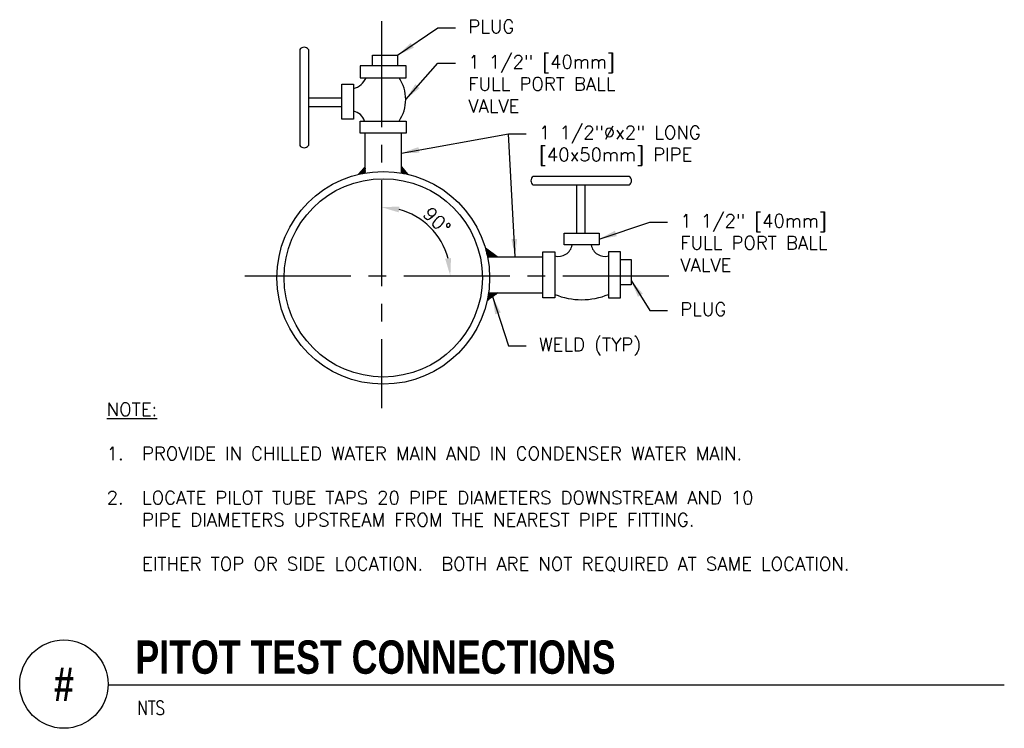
# Model space of a CAD drawing. Header units: inches. Extents: x 0.34 to 7.3, y 0.19 to 5.2.
import ezdxf
from ezdxf.enums import TextEntityAlignment as Align

# ---------------------------------------------------------------- set-up
doc = ezdxf.new("R2010")
doc.units = ezdxf.units.IN
doc.header["$MEASUREMENT"] = 0
doc.header["$PDSIZE"] = -1
doc.linetypes.add('CENTER2', pattern=[1.125, 0.75, -0.125, 0.125, -0.125])
doc.layers.get('Defpoints').update_dxf_attribs({"color": 2})
for name, color, linetype in [('M-DETL-CNTR', 2, 'CENTER2'), ('M-DETL-MEDM', 4, 'Continuous'), ('M-DETL-PATT', 8, 'Continuous'), ('M-DETL-TEXT', 2, 'Continuous'), ('M-DETL-THIN', 2, 'Continuous')]:
    doc.layers.add(name, color=color, linetype=linetype)
doc.styles.add('BOLD', font='bold.shx', dxfattribs={"width": 0.9})
doc.styles.add('Romans', font='romans.shx')
doc.dimstyles.new('VA-Lead', dxfattribs={"dimtxt": 0.09375, "dimasz": 0.125, "dimexe": 0.125, "dimexo": 0.03125, "dimgap": 0.02, "dimtad": 1, "dimdec": 5, "dimzin": 0, "dimdsep": 46, "dimlunit": 4, "dimtxsty": 'Romans', "dimcen": 0.125, "dimclrd": 256, "dimclre": 256, "dimclrt": 256, "dimadec": 0, "dimazin": 0, "dimtfac": 1, "dimtdec": 5, "dimtofl": 0, "dimtmove": 0, "dimatfit": 3, "dimfxl": 1, "dimfrac": 2, "dimtolj": 1, "dimtzin": 0, "dimlwd": -1, "dimlwe": -1, "dimarcsym": 0})

# ---------------------------------------------------------------- blocks, each defined once
blk = doc.blocks.new('*D4')
at = {"layer": 'Defpoints', "color": 0}
for p in [(2.8981, 5.1923), (3.3195, 3.6319), (1.9316, 3.3886), (5.0175, 3.3886), (2.8981, 2.4519)]:
    blk.add_point(p, dxfattribs=at)
at = {"layer": 'M-DETL-THIN'}
blk.add_arc((2.8981, 3.3886), 0.4867, 14.75734, 75.24266, dxfattribs=at)
for points in [[(3.0193, 3.8385), (3.0247, 3.8799), (2.8981, 3.8753)], [(3.3893, 3.5152), (3.348, 3.5099), (3.3847, 3.3886)]]:
    blk.add_solid(points, dxfattribs=at)
at = {"layer": 'M-DETL-THIN', "insert": (3.2895, 3.78), "char_height": 0.09375, "attachment_point": 5, "rotation": 315, "style": 'Romans'}
blk.add_mtext('\\A1;90°', dxfattribs=at)

msp = doc.modelspace()

# ---------------------------------------------------------------- linework, layer by layer
at = {"layer": 'M-DETL-CNTR'}
for p, q in [((2.898057, 5.192316), (2.898057, 2.451946)), ((1.931608, 3.3886), (5.01754, 3.3886))]:
    msp.add_line(p, q, dxfattribs=at)
at = {"layer": 'M-DETL-MEDM'}
for p, q in [((2.319198, 4.991398), (2.319198, 4.311529)), ((2.38085, 4.991398), (2.38085, 4.311529)), ((2.834175, 4.950627), (3.011879, 4.950627)), ((2.834175, 4.876596), (2.834175, 4.950627)), ((3.011879, 4.950627), (3.011879, 4.876596)), ((2.616579, 4.647405), (2.38085, 4.647405)), ((2.616579, 4.58676), (2.38085, 4.58676)), ((2.782953, 4.117456), (2.782953, 4.399555)), ((3.038884, 4.117071), (3.038884, 4.399555)), ((4.650996, 4.093585), (3.971127, 4.093585)), ((4.650996, 4.031932), (3.971127, 4.031932)), ((4.278934, 3.691449), (4.278934, 4.031932)), ((4.339578, 3.691449), (4.339578, 4.031932)), ((3.647583, 3.525075), (4.03888, 3.525075)), ((4.588962, 3.504443), (4.662993, 3.504443)), ((4.662993, 3.504443), (4.662993, 3.326739)), ((4.662993, 3.326739), (4.588962, 3.326739)), ((3.655072, 3.269144), (4.03888, 3.269144))]:
    msp.add_line(p, q, dxfattribs=at)
for points in [[(2.746359, 4.791921), (3.07184, 4.791921), (3.07184, 4.876596), (2.746359, 4.876596)], [(2.616579, 4.745369), (2.699991, 4.745369), (2.699991, 4.498127), (2.616579, 4.498127)], [(2.746359, 4.48423), (3.07184, 4.48423), (3.07184, 4.399555), (2.746359, 4.399555)], [(4.437542, 3.691449), (4.437542, 3.608037), (4.1903, 3.608037), (4.1903, 3.691449)], [(4.123555, 3.558271), (4.123555, 3.23279), (4.03888, 3.23279), (4.03888, 3.558271)], [(4.504287, 3.558271), (4.504287, 3.23279), (4.588962, 3.23279), (4.588962, 3.558271)]]:
    msp.add_lwpolyline(points, close=True, dxfattribs=at)
for radius in [0.752808, 0.701797]:
    msp.add_circle((2.909801, 3.375412), radius, dxfattribs=at)
for centre, radius, start, end in [((2.350024, 4.9696), 0.037754, 35.2643778, 144.7356222), ((2.666392, 4.842712), 0.132284, 284.7138806, 337.4211222), ((2.795549, 4.638075), 0.273319, 325.7449222, 34.2550778), ((2.682766, 4.457367), 0.098156, 15.8832611, 79.8927972), ((2.350024, 4.333326), 0.037754, 215.2643778, 324.7356222), ((3.992925, 4.062758), 0.037754, 125.2643778, 234.7356222), ((4.629198, 4.062758), 0.037754, 305.2643778, 54.7356222), ((4.14954, 3.625262), 0.098156, 254.6491167, 349.8927972), ((4.478302, 3.625262), 0.098156, 190.1072028, 285.3508833), ((4.313921, 3.718164), 0.49779, 247.5161785, 292.4838215)]:
    msp.add_arc(centre, radius, start, end, dxfattribs=at)
at = {"layer": 'M-DETL-PATT', "linetype": 'Continuous'}
for p, q in [((2.782953, 4.161939), (2.733007, 4.107166)), ((3.038884, 4.160382), (3.082511, 4.10814)), ((3.715303, 3.525075), (3.632924, 3.58473)), ((3.719664, 3.269144), (3.6454, 3.215364))]:
    msp.add_line(p, q, dxfattribs=at)
for p in [(2.740806, 4.11421), (2.746535, 4.11421), (2.7494, 4.119939), (2.752264, 4.125668), (2.752264, 4.11421), (2.755129, 4.131397), (2.755129, 4.119939), (2.757993, 4.125668), (2.757993, 4.11421), (2.760858, 4.131397), (2.760858, 4.119939), (2.763723, 4.137126), (2.763723, 4.125668), (2.763723, 4.11421), (2.766587, 4.142855), (2.766587, 4.131397), (2.766587, 4.119939), (2.769452, 4.137126), (2.769452, 4.125668), (2.772316, 4.142855), (2.772316, 4.131397), (2.772316, 4.119939), (2.775181, 4.148585), (2.775181, 4.137126), (2.775181, 4.125668), (2.778046, 4.154314), (2.778046, 4.142855), (2.778046, 4.131397), (2.778046, 4.119939), (2.78091, 4.148585), (2.78091, 4.137126), (2.78091, 4.125668), (3.041587, 4.154314), (3.041587, 4.142855), (3.041587, 4.131397), (3.041587, 4.119939), (3.044452, 4.148585), (3.044452, 4.137126), (3.044452, 4.125668), (3.047316, 4.142855), (3.047316, 4.131397), (3.047316, 4.119939), (3.050181, 4.137126), (3.050181, 4.125668), (3.053046, 4.142855), (3.053046, 4.131397), (3.053046, 4.119939), (3.05591, 4.137126), (3.05591, 4.125668), (3.05591, 4.11421), (3.058775, 4.131397), (3.058775, 4.119939), (3.061639, 4.125668), (3.061639, 4.11421), (3.064504, 4.119939), (3.067368, 4.125668), (3.067368, 4.11421), (3.070233, 4.119939), (3.073098, 4.11421), (2.737941, 4.10848), (3.081691, 4.10848), (3.637421, 3.581397), (3.637421, 3.569939), (3.640285, 3.575668), (3.640285, 3.56421), (3.64315, 3.569939), (3.64315, 3.55848), (3.646014, 3.56421), (3.648879, 3.569939), (3.648879, 3.55848), (3.651743, 3.56421), (3.654608, 3.55848), (3.657473, 3.56421), (3.660337, 3.55848), (3.666066, 3.55848), (3.64315, 3.547022), (3.646014, 3.552751), (3.646014, 3.541293), (3.648879, 3.547022), (3.648879, 3.535564), (3.651743, 3.552751), (3.651743, 3.541293), (3.651743, 3.529835), (3.654608, 3.547022), (3.654608, 3.535564), (3.657473, 3.552751), (3.657473, 3.541293), (3.657473, 3.529835), (3.660337, 3.547022), (3.660337, 3.535564), (3.663202, 3.552751), (3.663202, 3.541293), (3.663202, 3.529835), (3.666066, 3.547022), (3.666066, 3.535564), (3.668931, 3.552751), (3.668931, 3.541293), (3.668931, 3.529835), (3.671796, 3.547022), (3.671796, 3.535564), (3.67466, 3.552751), (3.67466, 3.541293), (3.67466, 3.529835), (3.677525, 3.547022), (3.677525, 3.535564), (3.680389, 3.541293), (3.680389, 3.529835), (3.683254, 3.547022), (3.683254, 3.535564), (3.686118, 3.541293), (3.686118, 3.529835), (3.688983, 3.535564), (3.691848, 3.541293), (3.691848, 3.529835), (3.694712, 3.535564), (3.697577, 3.529835), (3.700441, 3.535564), (3.703306, 3.529835), (3.648879, 3.226189), (3.651743, 3.243376), (3.651743, 3.231918), (3.651743, 3.22046), (3.654608, 3.260564), (3.654608, 3.249105), (3.654608, 3.237647), (3.654608, 3.226189), (3.657473, 3.266293), (3.657473, 3.254835), (3.657473, 3.243376), (3.657473, 3.231918), (3.660337, 3.260564), (3.660337, 3.249105), (3.660337, 3.237647), (3.660337, 3.226189), (3.663202, 3.266293), (3.663202, 3.254835), (3.663202, 3.243376), (3.663202, 3.231918), (3.666066, 3.260564), (3.666066, 3.249105), (3.666066, 3.237647), (3.668931, 3.266293), (3.668931, 3.254835), (3.668931, 3.243376), (3.671796, 3.260564), (3.671796, 3.249105), (3.671796, 3.237647), (3.67466, 3.266293), (3.67466, 3.254835), (3.67466, 3.243376), (3.677525, 3.260564), (3.677525, 3.249105), (3.680389, 3.266293), (3.680389, 3.254835), (3.680389, 3.243376), (3.683254, 3.260564), (3.683254, 3.249105), (3.686118, 3.266293), (3.686118, 3.254835), (3.688983, 3.260564), (3.688983, 3.249105), (3.691848, 3.266293), (3.691848, 3.254835), (3.694712, 3.260564), (3.697577, 3.266293), (3.697577, 3.254835), (3.700441, 3.260564), (3.703306, 3.266293), (3.706171, 3.260564), (3.709035, 3.266293), (3.714764, 3.266293)]:
    msp.add_point(p, dxfattribs=at)
at = {"layer": 'M-DETL-TEXT'}
msp.add_line((0.9625, 0.495079), (7.304351, 0.495079), dxfattribs=at)
msp.add_circle((0.65, 0.5), 0.312539, dxfattribs=at)

# ---------------------------------------------------------------- texts
at = {"layer": 'M-DETL-TEXT', "width": 0.8}
for s, height, style, p in [('PITOT TEST CONNECTIONS', 0.23622047, 'BOLD', (1.156166, 0.573171)), ('NTS', 0.0984252, 'Romans', (1.170072, 0.283361))]:
    msp.add_text(s, height=height, dxfattribs=dict(at, style=style)).set_placement(p)
at = {"layer": 'M-DETL-TEXT', "style": 'BOLD', "width": 0.8}
msp.add_text('#', height=0.23622, dxfattribs=at).set_placement((0.65, 0.5), align=Align.MIDDLE)
at = {"layer": 'M-DETL-TEXT', "char_height": 0.09375, "attachment_point": 1, "style": 'Romans'}
for s, insert, width in [('PLUG', (3.511879, 5.200627), 0.29732143), ('1 1/2" [40mm] FULL PORT BALL VALVE', (3.511879, 4.950627), 1.19361047), ('1 1/2"%%Cx2" LONG [40x50mm] PIPE', (4.011879, 4.450627), 1.35101001), ('1 1/2" [40mm] FULL PORT BALL VALVE', (5.011879, 3.825627), 1.50546759), ('PLUG', (5.011879, 3.200627), 0.28167379), ('WELD (TYP)', (4.011879, 2.950627), 0.81386651), ('{\\LNOTE:\\P}\\P1.\\P\\P2.', (0.953026, 2.491533), 4.85562927), ('\\P\\PPROVIDE IN CHILLED WATER MAIN AND IN CONDENSER WATER MAIN.\\P\\PLOCATE PILOT TUBE TAPS 20 PIPE DIAMETERS DOWNSTREAM AND 10 PIPE DIAMETERS UPSTREAM FROM THE NEAREST PIPE FITTING.\\P\\PEITHER TOP OR SIDE LOCATION.  BOTH ARE NOT REQUIRED AT SAME LOCATION.', (1.203026, 2.491533), 4.9263583)]:
    msp.add_mtext(s, dxfattribs=dict(at, insert=insert, width=width))

# ---------------------------------------------------------------- dimensions: what is measured, and where the dimension line sits
at = {"layer": 'M-DETL-THIN'}
dim = msp.add_angular_dim_2l(base=(3.319517, 3.63193), line1=((1.931608, 3.3886), (5.01754, 3.3886)), line2=((2.898057, 5.192316), (2.898057, 2.451946)), dimstyle='VA-Lead', override={"dimpost": '\\X'}, dxfattribs=at)
dim.commit()
dim.dimension.update_dxf_attribs({"geometry": '*D4', "text_midpoint": (3.289465, 3.780009)})

# ---------------------------------------------------------------- leaders
at = {"layer": 'M-DETL-TEXT'}
for points in [[(3.011879, 4.950627), (3.296754, 5.145106), (3.421754, 5.145106)], [(3.068868, 4.638075), (3.296754, 4.895106), (3.421754, 4.895106)], [(3.038884, 4.258313), (3.796754, 4.395106), (3.921754, 4.395106)], [(3.843232, 3.525075), (3.796754, 4.395106), (3.921754, 4.395106)], [(4.437542, 3.649743), (4.796754, 3.770106), (4.921754, 3.770106)], [(4.662993, 3.357703), (4.796754, 3.145106), (4.921754, 3.145106)], [(3.682532, 3.242254), (3.796754, 2.895106), (3.921754, 2.895106)]]:
    msp.add_leader(points, dimstyle='VA-Lead', override={"dimtad": 0}, dxfattribs=at)

doc.saveas('drawing.dxf')
